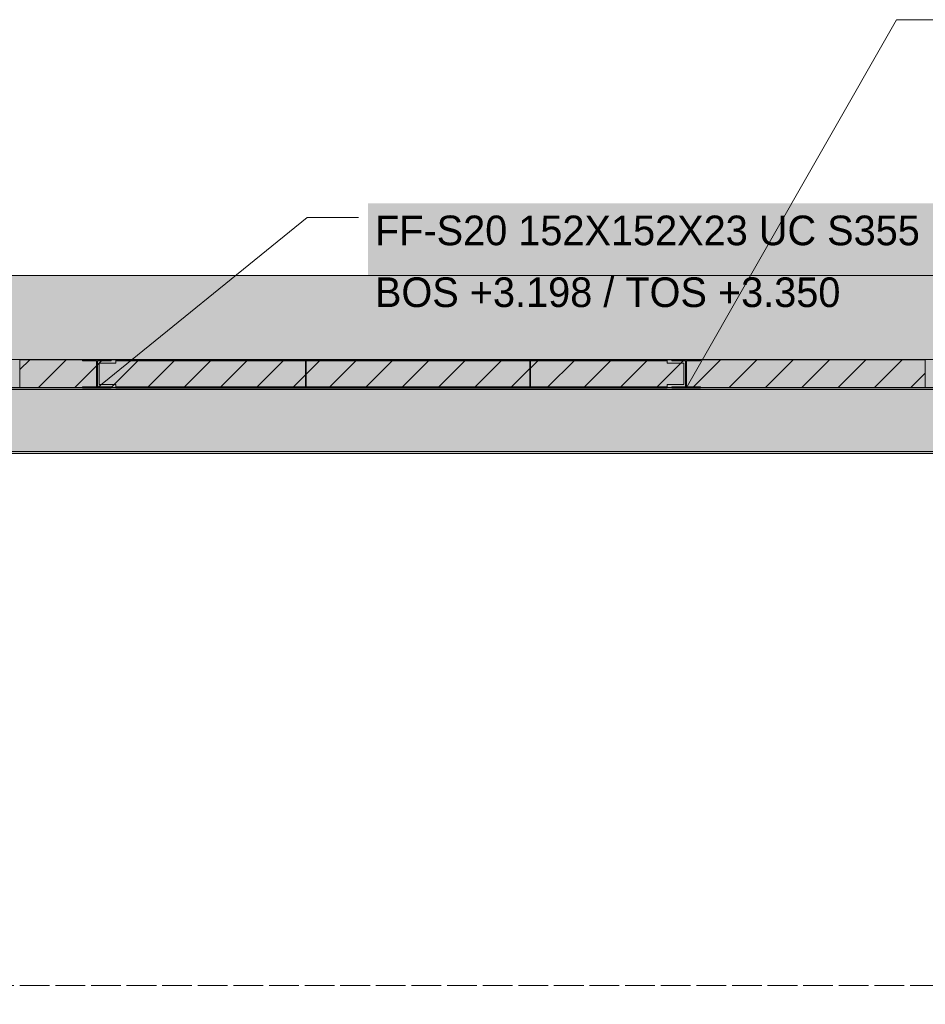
# Model space of a CAD drawing. Header units: millimetres. Extents: x 17 to 413, y 4 to 292.
# Tile 3 of 8: x 122 to 161, y 76 to 118. Entities that reach past the tile are written whole.
import ezdxf

# ---------------------------------------------------------------- set-up
doc = ezdxf.new("R2010")
doc.units = ezdxf.units.MM
doc.linetypes.add('DASHED', pattern=[1.524, 1.27, -0.254])
for name, color, linetype in [('FILL-INK', 7, 'Continuous'), ('FILL-LIGHT', 7, 'Continuous'), ('FILL-STEEL', 7, 'Continuous'), ('FILL-WHITE', 7, 'Continuous'), ('LINE-CORE', 7, 'Continuous'), ('LINE-INK', 7, 'Continuous'), ('LINE-STEEL-DASH', 7, 'DASHED'), ('LINE-STEEL_GREY', 7, 'Continuous'), ('TEXT-INK', 7, 'Continuous')]:
    doc.layers.add(name, color=color, linetype=linetype)

msp = doc.modelspace()

# ---------------------------------------------------------------- hatches: boundary and pattern name
at = {"layer": 'FILL-INK', "true_color": 0x1a1a1f}
h = msp.add_hatch(color=250, dxfattribs=at)
h.dxf.hatch_style = 1
h.paths.add_polyline_path([(125.775, 102.625), (126.622, 103.803), (127.101, 103.213)])
h = msp.add_hatch(color=250, dxfattribs=at)
h.dxf.hatch_style = 1
h.paths.add_polyline_path([(150.991, 102.625), (151.355, 104.03), (152.015, 103.653)])
at = {"layer": 'FILL-LIGHT', "true_color": 0xcccccf}
h = msp.add_hatch(color=254, dxfattribs=at)
h.dxf.hatch_style = 1
h.paths.add_polyline_path([(125.127, 103.845), (131.653, 103.845), (134.703, 103.845), (134.703, 103.462), (134.703, 102.645), (128.177, 102.645), (125.127, 102.645), (122.631, 102.645), (122.484, 102.645), (122.484, 102.712), (122.484, 103.845), (124.98, 103.845)])
h = msp.add_hatch(color=254, dxfattribs=at)
h.dxf.hatch_style = 1
h.paths.add_polyline_path([(144.303, 103.845), (144.303, 103.462), (144.303, 102.645), (137.777, 102.645), (134.727, 102.645), (134.727, 103.027), (134.727, 103.845), (141.253, 103.845)])
h = msp.add_hatch(color=254, dxfattribs=at)
h.dxf.hatch_style = 1
h.paths.add_polyline_path([(144.327, 103.027), (144.327, 103.845), (149.31, 103.845), (151.639, 103.845), (160.681, 103.845), (161.215, 103.845), (161.215, 103.778), (161.215, 102.645), (152.174, 102.645), (151.639, 102.645), (146.656, 102.645), (144.327, 102.645)])
at = {"layer": 'FILL-STEEL', "true_color": 0x0d2973}
h = msp.add_hatch(color=166, dxfattribs=at)
h.dxf.hatch_style = 1
h.paths.add_polyline_path([(125.166, 102.625), (125.166, 102.677), (125.166, 102.68), (125.198, 102.68), (125.752, 102.68), (125.752, 103.73), (125.752, 103.79), (125.72, 103.79), (125.166, 103.79), (125.166, 103.842), (125.166, 103.845), (125.232, 103.845), (126.384, 103.845), (126.384, 103.793), (126.384, 103.79), (126.352, 103.79), (125.798, 103.79), (125.798, 102.74), (125.798, 102.68), (125.83, 102.68), (126.384, 102.68), (126.384, 102.628), (126.384, 102.625), (126.318, 102.625)])
h = msp.add_hatch(color=166, dxfattribs=at)
h.dxf.hatch_style = 1
h.paths.add_polyline_path([(150.382, 102.625), (150.382, 102.677), (150.382, 102.68), (150.414, 102.68), (150.968, 102.68), (150.968, 103.73), (150.968, 103.79), (150.936, 103.79), (150.382, 103.79), (150.382, 103.842), (150.382, 103.845), (150.448, 103.845), (151.6, 103.845), (151.6, 103.793), (151.6, 103.79), (151.568, 103.79), (151.014, 103.79), (151.014, 102.74), (151.014, 102.68), (151.046, 102.68), (151.6, 102.68), (151.6, 102.628), (151.6, 102.625), (151.534, 102.625)])
at = {"layer": 'FILL-WHITE', "true_color": 0xffffff}
h = msp.add_hatch(color=7, dxfattribs=at)
h.dxf.hatch_style = 1
h.paths.add_polyline_path([(137.375, 105.145), (162.191, 105.145), (162.191, 110.537), (137.375, 110.537)])
h = msp.add_hatch(color=7, dxfattribs=at)
h.dxf.hatch_style = 1
h.paths.add_polyline_path([(113.937, 107.445), (164.05, 107.445), (164.05, 76.245), (162.791, 76.245), (162.791, 102.649), (113.963, 102.649), (113.963, 76.245), (113.963, 76.245), (113.963, 76.245), (113.937, 76.245), (113.937, 107.445)])
h = msp.add_hatch(color=7, dxfattribs=at)
h.dxf.hatch_style = 1
h.paths.add_polyline_path([(113.937, 103.855), (113.937, 107.445), (164.05, 107.445), (164.05, 103.855), (113.937, 103.855)])
h = msp.add_hatch(color=7, dxfattribs=at)
h.dxf.hatch_style = 1
h.paths.add_polyline_path([(113.937, 103.855), (164.05, 103.855), (164.05, 102.634), (162.791, 102.634), (162.791, 102.649), (113.963, 102.649), (113.963, 102.634), (113.937, 102.634)])
h = msp.add_hatch(color=7, dxfattribs=at)
h.dxf.hatch_style = 1
h.paths.add_polyline_path([(125.166, 102.68), (125.752, 102.68), (125.752, 103.79), (125.166, 103.79), (125.166, 103.845), (126.384, 103.845), (126.384, 103.79), (125.798, 103.79), (125.798, 102.68), (126.384, 102.68), (126.384, 102.625), (125.166, 102.625)])
h = msp.add_hatch(color=7, dxfattribs=at)
h.dxf.hatch_style = 1
h.paths.add_polyline_path([(125.879, 103.693), (126.583, 103.693), (126.583, 103.79), (150.183, 103.79), (150.183, 103.693), (150.887, 103.693), (150.887, 102.777), (150.183, 102.777), (150.183, 102.68), (126.583, 102.68), (126.583, 102.777), (125.879, 102.777)])
h = msp.add_hatch(color=7, dxfattribs=at)
h.dxf.hatch_style = 1
h.paths.add_polyline_path([(126.583, 103.693), (126.583, 103.79), (150.183, 103.79), (150.183, 103.693), (150.887, 103.693), (150.887, 102.777), (150.183, 102.777), (150.183, 102.68), (126.583, 102.68), (126.583, 102.777), (125.879, 102.777), (125.879, 103.693)])
h = msp.add_hatch(color=7, dxfattribs=at)
h.dxf.hatch_style = 1
h.paths.add_polyline_path([(125.879, 103.693), (126.583, 103.693), (126.583, 103.79), (150.183, 103.79), (150.183, 103.693), (150.887, 103.693), (150.887, 102.777), (150.183, 102.777), (150.183, 102.68), (126.583, 102.68), (126.583, 102.777), (125.879, 102.777)])
h = msp.add_hatch(color=7, dxfattribs=at)
h.dxf.hatch_style = 1
h.paths.add_polyline_path([(126.583, 103.693), (126.583, 103.79), (150.183, 103.79), (150.183, 103.693), (150.887, 103.693), (150.887, 102.777), (150.183, 102.777), (150.183, 102.68), (126.583, 102.68), (126.583, 102.777), (125.879, 102.777), (125.879, 103.693)])
h = msp.add_hatch(color=7, dxfattribs=at)
h.dxf.hatch_style = 1
h.paths.add_polyline_path([(126.397, 103.846), (126.397, 103.846), (126.397, 103.845), (126.384, 103.845)])
h = msp.add_hatch(color=7, dxfattribs=at)
h.dxf.hatch_style = 1
h.paths.add_polyline_path([(126.583, 103.845), (150.183, 103.845), (150.183, 103.79), (126.583, 103.79)])
h = msp.add_hatch(color=7, dxfattribs=at)
h.dxf.hatch_style = 1
h.paths.add_polyline_path([(126.583, 103.845), (150.183, 103.845), (150.183, 103.79), (126.583, 103.79)])
h = msp.add_hatch(color=7, dxfattribs=at)
h.dxf.hatch_style = 1
h.paths.add_polyline_path([(126.583, 103.845), (150.183, 103.845), (150.183, 103.79), (126.583, 103.79)])
h = msp.add_hatch(color=7, dxfattribs=at)
h.dxf.hatch_style = 1
h.paths.add_polyline_path([(126.583, 103.845), (150.183, 103.845), (150.183, 103.79), (126.583, 103.79)])
h = msp.add_hatch(color=7, dxfattribs=at)
h.dxf.hatch_style = 1
h.paths.add_polyline_path([(150.382, 102.68), (150.968, 102.68), (150.968, 103.79), (150.382, 103.79), (150.382, 103.845), (151.6, 103.845), (151.6, 103.79), (151.014, 103.79), (151.014, 102.68), (151.6, 102.68), (151.6, 102.625), (150.382, 102.625)])
h = msp.add_hatch(color=7, dxfattribs=at)
h.dxf.hatch_style = 1
h.paths.add_polyline_path([(151.613, 103.846), (151.613, 103.846), (151.613, 103.845), (151.6, 103.845)])
h = msp.add_hatch(color=7, dxfattribs=at)
h.dxf.hatch_style = 1
h.paths.add_polyline_path([(112.623, 102.469), (113.399, 102.469), (113.399, 102.567), (164.503, 102.567), (164.503, 102.421), (165.351, 102.421), (165.351, 99.911), (164.503, 99.911), (113.399, 99.911), (113.399, 100.009), (112.623, 100.009)])
h = msp.add_hatch(color=7, dxfattribs=at)
h.dxf.hatch_style = 1
h.paths.add_polyline_path([(113.399, 102.469), (113.399, 102.567), (164.503, 102.567), (164.503, 102.421), (165.351, 102.421), (165.351, 99.911), (164.503, 99.911), (113.399, 99.911), (113.399, 100.009), (112.623, 100.009), (112.623, 102.469)])
h = msp.add_hatch(color=7, dxfattribs=at)
h.dxf.hatch_style = 1
h.paths.add_polyline_path([(113.399, 102.645), (164.503, 102.645), (164.503, 102.567), (113.399, 102.567)])
h = msp.add_hatch(color=7, dxfattribs=at)
h.dxf.hatch_style = 1
h.paths.add_polyline_path([(164.503, 102.645), (164.503, 102.567), (113.399, 102.567), (113.399, 102.645)])
h = msp.add_hatch(color=7, dxfattribs=at)
h.dxf.hatch_style = 1
h.paths.add_polyline_path([(126.583, 102.68), (150.183, 102.68), (150.183, 102.625), (126.583, 102.625)])
h = msp.add_hatch(color=7, dxfattribs=at)
h.dxf.hatch_style = 1
h.paths.add_polyline_path([(126.583, 102.68), (150.183, 102.68), (150.183, 102.625), (126.583, 102.625)])
h = msp.add_hatch(color=7, dxfattribs=at)
h.dxf.hatch_style = 1
h.paths.add_polyline_path([(126.583, 102.68), (150.183, 102.68), (150.183, 102.625), (126.583, 102.625)])
h = msp.add_hatch(color=7, dxfattribs=at)
h.dxf.hatch_style = 1
h.paths.add_polyline_path([(126.583, 102.68), (150.183, 102.68), (150.183, 102.625), (126.583, 102.625)])
h = msp.add_hatch(color=7, dxfattribs=at)
h.dxf.hatch_style = 1
h.paths.add_polyline_path([(113.399, 99.911), (164.503, 99.911), (165.351, 99.911), (165.351, 99.833), (164.503, 99.833), (113.399, 99.833)])
h = msp.add_hatch(color=7, dxfattribs=at)
h.dxf.hatch_style = 1
h.paths.add_polyline_path([(164.503, 99.911), (165.351, 99.911), (165.351, 99.833), (164.503, 99.833), (113.399, 99.833), (113.399, 99.911)])

# ---------------------------------------------------------------- linework, layer by layer
at = {"layer": 'LINE-CORE', "lineweight": 5}
for points in [[(113.937, 107.445), (164.05, 107.445), (164.05, 107.445), (164.05, 76.245), (164.05, 76.245), (164.05, 76.245), (164.05, 76.245), (162.791, 76.245), (162.791, 102.649), (113.963, 102.649), (113.963, 76.245), (113.963, 76.245), (113.963, 76.245), (113.963, 76.245), (113.937, 76.245), (113.937, 107.445), (113.937, 107.445)], [(113.937, 103.855), (113.937, 107.445), (164.05, 107.445), (164.05, 107.445), (164.05, 107.445), (164.05, 107.445), (164.05, 103.855), (113.937, 103.855), (113.937, 103.855), (113.937, 103.855)], [(113.937, 103.855), (164.05, 103.855), (164.05, 102.634), (162.791, 102.634), (162.791, 102.649), (113.963, 102.649), (113.963, 102.634), (113.937, 102.634)], [(125.166, 102.68), (125.752, 102.68), (125.752, 103.79), (125.166, 103.79), (125.166, 103.845), (126.384, 103.845), (126.384, 103.79), (125.798, 103.79), (125.798, 102.68), (126.384, 102.68), (126.384, 102.625), (125.166, 102.625)], [(125.879, 103.693), (126.583, 103.693), (126.583, 103.79), (150.183, 103.79), (150.183, 103.79), (150.183, 103.693), (150.887, 103.693), (150.887, 102.777), (150.183, 102.777), (150.183, 102.68), (126.583, 102.68), (126.583, 102.68), (126.583, 102.777), (125.879, 102.777)], [(126.583, 103.693), (126.583, 103.79), (126.583, 103.79), (150.183, 103.79), (150.183, 103.693), (150.887, 103.693), (150.887, 102.777), (150.183, 102.777), (150.183, 102.68), (150.183, 102.68), (126.583, 102.68), (126.583, 102.777), (125.879, 102.777), (125.879, 103.693)], [(125.879, 103.693), (126.583, 103.693), (126.583, 103.79), (150.183, 103.79), (150.183, 103.79), (150.183, 103.693), (150.887, 103.693), (150.887, 102.777), (150.183, 102.777), (150.183, 102.68), (126.583, 102.68), (126.583, 102.68), (126.583, 102.777), (125.879, 102.777)], [(126.583, 103.693), (126.583, 103.79), (126.583, 103.79), (150.183, 103.79), (150.183, 103.693), (150.887, 103.693), (150.887, 102.777), (150.183, 102.777), (150.183, 102.68), (150.183, 102.68), (126.583, 102.68), (126.583, 102.777), (125.879, 102.777), (125.879, 103.693)], [(126.397, 103.846), (126.397, 103.846), (126.397, 103.845), (126.384, 103.845)], [(126.583, 103.845), (150.183, 103.845), (150.183, 103.79), (126.583, 103.79)], [(126.583, 103.845), (150.183, 103.845), (150.183, 103.79), (126.583, 103.79)], [(126.583, 103.845), (150.183, 103.845), (150.183, 103.79), (126.583, 103.79)], [(126.583, 103.845), (150.183, 103.845), (150.183, 103.79), (126.583, 103.79)], [(150.382, 102.68), (150.968, 102.68), (150.968, 103.79), (150.382, 103.79), (150.382, 103.845), (151.6, 103.845), (151.6, 103.79), (151.014, 103.79), (151.014, 102.68), (151.6, 102.68), (151.6, 102.625), (150.382, 102.625)], [(151.613, 103.846), (151.613, 103.846), (151.613, 103.845), (151.6, 103.845)], [(112.623, 102.469), (113.399, 102.469), (113.399, 102.567), (164.503, 102.567), (164.503, 102.421), (165.351, 102.421), (165.351, 102.421), (165.351, 99.911), (164.503, 99.911), (113.399, 99.911), (113.399, 100.009), (112.623, 100.009)], [(113.399, 102.469), (113.399, 102.567), (164.503, 102.567), (164.503, 102.421), (165.351, 102.421), (165.351, 99.911), (165.351, 99.911), (164.503, 99.911), (113.399, 99.911), (113.399, 100.009), (112.623, 100.009), (112.623, 102.469)], [(113.399, 102.645), (164.503, 102.645), (164.503, 102.645), (164.503, 102.567), (113.399, 102.567), (113.399, 102.567)], [(164.503, 102.645), (164.503, 102.567), (113.399, 102.567), (113.399, 102.645)], [(126.583, 102.68), (150.183, 102.68), (150.183, 102.625), (126.583, 102.625)], [(126.583, 102.68), (150.183, 102.68), (150.183, 102.625), (126.583, 102.625)], [(126.583, 102.68), (150.183, 102.68), (150.183, 102.625), (126.583, 102.625)], [(126.583, 102.68), (150.183, 102.68), (150.183, 102.625), (126.583, 102.625)], [(113.399, 99.911), (164.503, 99.911), (164.503, 99.911), (165.351, 99.911), (165.351, 99.833), (164.503, 99.833), (113.399, 99.833), (113.399, 99.833)], [(164.503, 99.911), (165.351, 99.911), (165.351, 99.833), (164.503, 99.833), (164.503, 99.833), (113.399, 99.833), (113.399, 99.911)]]:
    msp.add_lwpolyline(points, close=True, dxfattribs=at)
at = {"layer": 'LINE-INK', "lineweight": 5}
for p, q in [((150.991, 102.625), (159.991, 118.404)), ((159.991, 118.404), (162.191, 118.404)), ((125.775, 102.625), (134.775, 109.937)), ((134.775, 109.937), (136.975, 109.937))]:
    msp.add_line(p, q, dxfattribs=at)
for points in [[(125.127, 103.845), (131.653, 103.845), (134.703, 103.845), (134.703, 103.462), (134.703, 102.645), (128.177, 102.645), (125.127, 102.645), (122.631, 102.645), (122.484, 102.645), (122.484, 102.712), (122.484, 103.845), (124.98, 103.845)], [(125.166, 102.625), (125.166, 102.677), (125.166, 102.68), (125.198, 102.68), (125.752, 102.68), (125.752, 103.73), (125.752, 103.79), (125.72, 103.79), (125.166, 103.79), (125.166, 103.842), (125.166, 103.845), (125.232, 103.845), (126.384, 103.845), (126.384, 103.793), (126.384, 103.79), (126.352, 103.79), (125.798, 103.79), (125.798, 102.74), (125.798, 102.68), (125.83, 102.68), (126.384, 102.68), (126.384, 102.628), (126.384, 102.625), (126.318, 102.625)], [(144.303, 103.845), (144.303, 103.462), (144.303, 102.645), (137.777, 102.645), (134.727, 102.645), (134.727, 103.027), (134.727, 103.845), (141.253, 103.845)], [(144.327, 103.027), (144.327, 103.845), (149.31, 103.845), (151.639, 103.845), (160.681, 103.845), (161.215, 103.845), (161.215, 103.778), (161.215, 102.645), (152.174, 102.645), (151.639, 102.645), (146.656, 102.645), (144.327, 102.645)], [(150.382, 102.625), (150.382, 102.677), (150.382, 102.68), (150.414, 102.68), (150.968, 102.68), (150.968, 103.73), (150.968, 103.79), (150.936, 103.79), (150.382, 103.79), (150.382, 103.842), (150.382, 103.845), (150.448, 103.845), (151.6, 103.845), (151.6, 103.793), (151.6, 103.79), (151.568, 103.79), (151.014, 103.79), (151.014, 102.74), (151.014, 102.68), (151.046, 102.68), (151.6, 102.68), (151.6, 102.628), (151.6, 102.625), (151.534, 102.625)]]:
    msp.add_lwpolyline(points, close=True, dxfattribs=at)
at = {"layer": 'LINE-STEEL-DASH', "lineweight": 5}
msp.add_line((85.901, 77.045), (223.151, 77.045), dxfattribs=at)
at = {"layer": 'LINE-STEEL_GREY', "lineweight": 5}
for p, q in [((122.484, 103.426), (122.903, 103.845)), ((123.258, 102.645), (124.458, 103.845)), ((124.814, 102.645), (126.014, 103.845)), ((126.37, 102.645), (127.57, 103.845)), ((127.925, 102.645), (129.125, 103.845)), ((129.481, 102.645), (130.681, 103.845)), ((131.037, 102.645), (132.237, 103.845)), ((132.592, 102.645), (133.792, 103.845)), ((134.727, 103.224), (135.348, 103.845)), ((135.703, 102.645), (136.903, 103.845)), ((137.259, 102.645), (138.459, 103.845)), ((138.815, 102.645), (140.015, 103.845)), ((140.37, 102.645), (141.57, 103.845)), ((141.926, 102.645), (143.126, 103.845)), ((144.327, 103.49), (144.682, 103.845)), ((145.037, 102.645), (146.237, 103.845)), ((146.593, 102.645), (147.793, 103.845)), ((148.149, 102.645), (149.349, 103.845)), ((149.704, 102.645), (150.904, 103.845)), ((151.26, 102.645), (152.46, 103.845)), ((152.815, 102.645), (154.015, 103.845)), ((154.371, 102.645), (155.571, 103.845)), ((155.927, 102.645), (157.127, 103.845)), ((157.482, 102.645), (158.682, 103.845)), ((159.038, 102.645), (160.238, 103.845)), ((143.482, 102.645), (144.303, 103.466)), ((134.148, 102.645), (134.703, 103.2)), ((160.594, 102.645), (161.215, 103.266))]:
    msp.add_line(p, q, dxfattribs=at)

# ---------------------------------------------------------------- texts
at = {"layer": 'TEXT-INK'}
for s, p in [('FF-S20 152X152X23 UC S355', (137.675, 108.746)), ('BOS +3.198 / TOS +3.350', (137.675, 106.1))]:
    msp.add_text(s, height=1.27, dxfattribs=at).set_placement(p)

doc.saveas('drawing.dxf')
